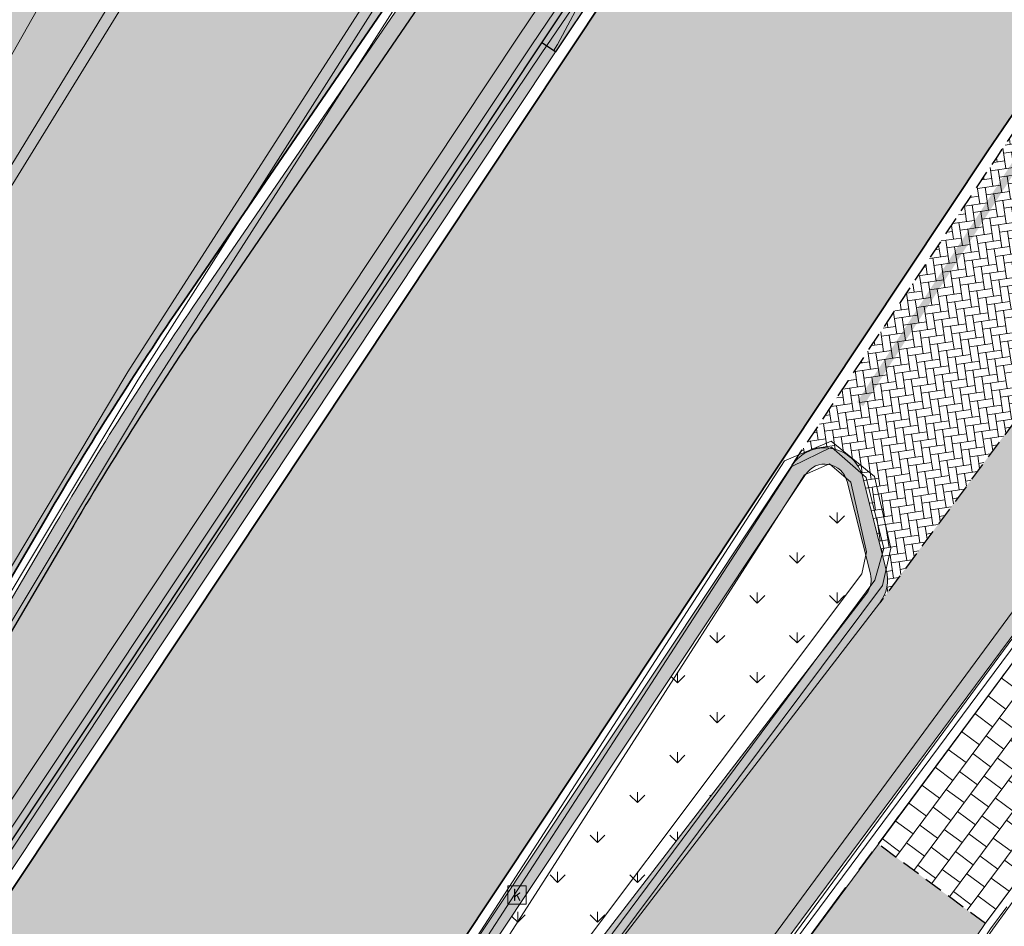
# Model space of a CAD drawing. Header units: metres. Extents: x 187916 to 189411, y 333285 to 334910.
# Tile 41 of 256: x 188107 to 188120, y 334556 to 334569. Entities that reach past the tile are written whole.
import ezdxf
from ezdxf.enums import TextEntityAlignment as Align

# ---------------------------------------------------------------- set-up
doc = ezdxf.new("R2010")
doc.units = ezdxf.units.M
for name, pattern in [('DASHED2', [0.375, 0.25, -0.125]), ('VH-OPSLUITBAND_100X200', [16, 8, -2, 4, -2]), ('VH-RWSBAND-SO', [24, 10, -2, 2, -2, 2, -2, 2, -2]), ('VH-TROTTOIRBAND_180-200', [20, 10, -2, 2, -2, 2, -2]), ('VW-1-1_STREEP', [2, 1, -1]), ('VW-1-3_STREEP', [4, 1, -3])]:
    doc.linetypes.add(name, pattern=pattern)
for name, color, linetype, lineweight in [('B-ME-RI-HWA_KOLK-S', 253, 'Continuous', 25), ('B-ME-VH-KANTOPSLUITING_ACHTERKANTBAND-G', 253, 'Continuous', 18), ('B-ME-VH-VERHARDING_ASFALT-G', 253, 'Continuous', 18), ('B-ME-VH-VERHARDING_BETONSTRAATSTEEN-G', 253, 'Continuous', 18), ('B-ME-VH-VERHARDING_TEGEL-G', 253, 'Continuous', 18), ('N-WE-GR-VAKBEPLANTING-A', 94, 'Continuous', 5), ('N-WE-VH-GOOT_TEGEL-G', 170, 'Continuous', 35), ('N-WE-VH-KANTOPSLUITING_ELEMENT_VERLOOPBAND-G', 42, 'Continuous', 25), ('N-WE-VH-KANTOPSLUITING_OPSLUITBAND_80X200-G', 30, 'VH-OPSLUITBAND_100X200', 15), ('N-WE-VH-KANTOPSLUITING_RIJWIELPADBAND_4-12 200-G', 94, 'VH-TROTTOIRBAND_180-200', 15), ('N-WE-VH-KANTOPSLUITING_TROTTOIRBAND_RWS_110 220-G', 251, 'VH-RWSBAND-SO', 25), ('N-WE-VH-KANTOPSLUITING_TROTTOIRBAND_RWS_110 220_ACHTERKANT-G', 7, 'VH-RWSBAND-SO', 25), ('N-WE-VH-KANTOPSLUITING_VERLOOPBAND-S', 251, 'Continuous', 25), ('N-WE-VH-KANTOPSLUITING_VERLOOPBAND_TBV TEKENING-G', 10, 'Continuous', 25), ('N-WE-VH-KANTOPSLUITING_VOORKANTBAND-G', 7, 'Continuous', 15), ('N-WE-VH-KANTVERHARDING_STREKLAAG_BSS-G', 60, 'Continuous', 18), ('N-WE-VH-VERHARDING_ASFALT_RIJWEG-A', 251, 'Continuous', 18), ('N-WE-VH-VERHARDING_BETONSTRAATSTEEN-GRIJS-A', 250, 'Continuous', 18), ('N-WE-VH-VERHARDING_BETONSTRAATSTEEN-ROOD-A', 11, 'Continuous', 18), ('N-WE-VH-VERHARDING_TEGEL-A', 254, 'Continuous', 5), ('N-WE-VH-VERHARDING_TEGEL_300x300x60-A', 251, 'Continuous', 5), ('N-WE-VW-MARKERING_DWARS_DRIEHOEK_5050-G', 251, 'VW-HAAIETAND50-L-N', 0), ('N-WE-VW-MARKERING_LANGS_STREEP-G', 251, 'Continuous', 0), ('N-WE-VW-MARKERING_LANGS_STREEP_11-G', 251, 'VW-1-1_STREEP', 0), ('N-WE-VW-MARKERING_LANGS_STREEP_13-G', 251, 'VW-1-3_STREEP', 0)]:
    doc.layers.add(name, color=color, linetype=linetype, lineweight=lineweight)
doc.layers.add('N-WE-VH-MATERIAALSCHEIDING-G', color=7, linetype='DASHED2')
doc.layers.add('N-WE-VH-VERHARDING_PRINTBETON-A', color=251, linetype='Continuous')
doc.layers.add('N-WE-VH-VERHARDING_ASFALT_ROOD-A', color=7, linetype='Continuous', lineweight=18, true_color=0xff1414)
doc.styles.add('NLCS-ISO', font='NLCS-ISO.ttf')
doc.linetypes.add('VW-HAAIETAND50-L-N', pattern='A,0,-0.5,[150,NLCS.SHX,S=1,R=0,X=-0.625,Y=-0.25],-0.5', length=1)

# ---------------------------------------------------------------- blocks, each defined once
blk = doc.blocks.new('SRI-KOLK-SO')
at = {"color": 0, "linetype": 'ByBlock', "lineweight": 18}
blk.add_lwpolyline([(-1.125, -1.125), (1.125, -1.125), (1.125, 1.125), (-1.125, 1.125)], close=True, dxfattribs=at)
at = {"color": 0, "linetype": 'ByBlock', "lineweight": 18, "style": 'NLCS-ISO'}
blk.add_text('k', height=1.5, dxfattribs=at).set_placement((0, 0), align=Align.MIDDLE_CENTER)
blk = doc.blocks.new('DTM')
at = {"layer": 'B-ME-VH-KANTOPSLUITING_ACHTERKANTBAND-G', "ltscale": 0.2, "flags": 128}
for points in [[(188122.7510000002, 334579.3769999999), (188121.7390000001, 334580.5439999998), (188118.9309999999, 334577.7250000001), (188115.341, 334573.2960000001), (188112.5920000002, 334569.2579999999), (188108.96, 334563.5759999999), (188104.6680000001, 334556.4249999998), (188101.057, 334550.4169999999), (188096.375, 334542.8709999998), (188091.389, 334535.352), (188091.1839999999, 334534.5550000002), (188091.6510000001, 334533.8089999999), (188092.4279999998, 334533.588), (188093.088, 334533.9929999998)], [(188122.7510000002, 334579.3769999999), (188119.7200000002, 334576.3169999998), (188116.639, 334572.3799999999), (188113.9279999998, 334568.3509999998), (188110.0389999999, 334562.4980000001), (188105.591, 334555.8020000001), (188101.906, 334549.6349999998), (188097.503, 334541.807), (188093.088, 334533.9929999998)], [(188073.1970000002, 334497.9789999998), (188074.2685583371, 334499.1016072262), (188078.6666089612, 334503.7091803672), (188080.0609999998, 334505.1699999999), (188085.9399999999, 334512.327), (188091.4679999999, 334519.8900000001), (188096.193, 334526.713), (188101.6740000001, 334534.3199999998), (188107.1549999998, 334541.7960000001), (188112.088, 334548.4079999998), (188117.46, 334555.6519999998), (188123.318, 334563.5619999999), (188124.788394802, 334565.4732764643), (188126.423, 334567.5980000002), (188130.0559999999, 334571.0649999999), (188130.3119999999, 334570.696), (188131.5099999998, 334571.6120000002), (188131.2209999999, 334571.9989999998), (188135.0520000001, 334574.088), (188139.8960000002, 334575.4739999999), (188144.4580000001, 334575.9050000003)], [(188089.0389999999, 334513.2050000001), (188094.6510000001, 334521.148), (188099.2609999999, 334527.7220000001), (188104.9189999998, 334535.534), (188110.5129999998, 334543.1579999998), (188116.1179999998, 334550.6469999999), (188119.5600000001, 334555.2289999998), (188120.1460000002, 334556.0249999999), (188120.2489999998, 334556.1809999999), (188120.3280000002, 334556.298), (188122.1499999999, 334558.8059999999), (188123.4010000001, 334560.4010000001), (188123.5269999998, 334560.5470000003), (188123.9399999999, 334561.1349999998), (188125.9410000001, 334563.7609999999), (188126.2620000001, 334564.1949999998)], [(188107.7370000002, 334546.6749999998), (188107.4679999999, 334546.8879999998), (188112.199, 334553.7199999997), (188117.7880000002, 334562.432), (188118.1230000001, 334562.577), (188118.412, 334562.3289999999), (188118.625, 334561.3909999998), (188118.5609999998, 334561.0949999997)], [(188107.7370000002, 334546.6749999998), (188112.77, 334553.3790000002), (188118.5609999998, 334561.0949999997)]]:
    blk.add_lwpolyline(points, dxfattribs=at)
at = {"layer": 'B-ME-VH-VERHARDING_ASFALT-G', "ltscale": 0.2, "flags": 128}
for points in [[(188101.426, 334558.4109999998), (188101.423, 334558.105), (188101.5989999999, 334557.915), (188101.9010000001, 334557.9050000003), (188102.04, 334557.9879999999), (188106.7990000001, 334565.878), (188110.3190000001, 334571.5830000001), (188113.3700000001, 334576.6099999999), (188116.3760000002, 334580.9440000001), (188119.057, 334584.2459999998), (188120.1749999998, 334585.6349999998)], [(188123.2209999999, 334579.2540000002), (188124.4739999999, 334580.4279999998), (188123.0970000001, 334582.1129999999), (188121.676, 334581.0240000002), (188118.6519999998, 334577.9870000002), (188115.0430000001, 334573.5600000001), (188112.2850000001, 334569.4780000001), (188108.6549999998, 334563.8220000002), (188104.3509999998, 334556.6310000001), (188100.7289999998, 334550.6359999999), (188096.0660000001, 334543.1189999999), (188091.031, 334535.5619999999), (188090.7960000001, 334534.4569999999), (188091.4010000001, 334533.5410000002), (188092.4610000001, 334533.2579999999), (188093.3939999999, 334533.7719999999)], [(188123.2209999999, 334579.2540000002), (188120.0120000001, 334576.051), (188116.9890000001, 334572.1630000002), (188114.2400000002, 334568.1269999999), (188110.3670000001, 334562.3620000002), (188105.8900000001, 334555.5640000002), (188102.2230000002, 334549.4220000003), (188097.855, 334541.6499999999), (188093.3939999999, 334533.7719999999)], [(188072.9219999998, 334498.2999999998), (188079.7450000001, 334505.5060000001), (188085.6830000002, 334512.673), (188091.1060000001, 334520.1000000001), (188095.835, 334526.8990000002), (188101.3489999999, 334534.5589999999), (188106.7949999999, 334541.9819999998), (188111.6850000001, 334548.6120000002), (188117.1159999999, 334555.861), (188122.9390000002, 334563.7620000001), (188126.1570000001, 334567.8050000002), (188129.7850000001, 334571.3339999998), (188131.0060000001, 334572.2740000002), (188134.932, 334574.4249999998), (188139.8730000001, 334575.8319999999), (188144.432, 334576.2779999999)], [(188078.2409999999, 334507.736), (188079.548, 334509.2710000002), (188083.3930000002, 334514.0010000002), (188086.7400000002, 334518.4350000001), (188087.0129999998, 334518.872), (188091.3369999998, 334524.986), (188094.9100000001, 334530.1140000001), (188095.219, 334530.5120000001), (188101.2790000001, 334538.9249999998), (188106.781, 334546.5120000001), (188107.057, 334546.8689999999), (188111.8650000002, 334553.8689999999), (188117.517, 334562.6170000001), (188118.1490000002, 334562.8859999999), (188118.733, 334562.409), (188118.9509999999, 334561.4419999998), (188118.838, 334560.9350000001)], [(188077.3700000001, 334505.2970000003), (188078.9879999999, 334507.0499999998), (188080.3480000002, 334508.5929999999), (188084.2140000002, 334513.3530000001), (188087.557, 334517.844), (188087.8539999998, 334518.2829999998), (188092.159, 334524.3730000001), (188095.773, 334529.5249999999), (188096.0269999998, 334529.909), (188102.102, 334538.3399999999), (188107.6260000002, 334545.9199999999), (188107.8799999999, 334546.324), (188113.0359999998, 334553.1630000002), (188118.838, 334560.9350000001)]]:
    blk.add_lwpolyline(points, dxfattribs=at)
at = {"layer": 'B-ME-VH-VERHARDING_BETONSTRAATSTEEN-G', "ltscale": 0.2, "flags": 128}
for points in [[(188101.5649999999, 334558.3399999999), (188101.5819999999, 334558.1639999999), (188101.6749999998, 334558.0830000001), (188101.8629999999, 334558.04), (188101.9219999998, 334558.0980000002), (188106.6949999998, 334565.9840000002), (188110.1839999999, 334571.699), (188113.227, 334576.6979999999), (188116.2609999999, 334581.04), (188118.9339999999, 334584.3640000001), (188117.8849999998, 334585.622), (188117.3769999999, 334585.9050000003), (188116.9419999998, 334585.6460000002)], [(188101.5649999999, 334558.3399999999), (188105.9449999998, 334566.0949999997), (188109.3829999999, 334572.165), (188112.2740000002, 334577.355), (188114.7489999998, 334581.7179999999), (188116.9419999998, 334585.6460000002)], [(188123.0839999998, 334579.3790000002), (188121.7939999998, 334580.875), (188118.753, 334577.872), (188115.1880000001, 334573.4529999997), (188112.3900000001, 334569.375), (188108.787, 334563.71), (188104.4879999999, 334556.5380000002), (188100.8790000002, 334550.5150000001), (188096.2039999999, 334542.9900000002), (188091.1890000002, 334535.4569999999), (188090.9709999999, 334534.4840000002), (188091.5120000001, 334533.6349999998), (188092.4610000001, 334533.378), (188093.2579999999, 334533.8650000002)], [(188123.0839999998, 334579.3790000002), (188119.8769999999, 334576.1809999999), (188116.8280000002, 334572.2599999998), (188114.105, 334568.2349999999), (188110.233, 334562.4070000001), (188105.7579999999, 334555.6749999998), (188102.0980000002, 334549.5380000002), (188097.7060000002, 334541.7459999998), (188093.2579999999, 334533.8650000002)], [(188073.0619999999, 334498.173), (188079.9180000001, 334505.3840000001), (188085.827, 334512.5529999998), (188091.3080000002, 334520.0180000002), (188096.0099999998, 334526.8029999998), (188101.4939999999, 334534.4390000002), (188106.9739999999, 334541.9199999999), (188111.889, 334548.5099999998), (188117.2990000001, 334555.75), (188123.139, 334563.6800000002), (188126.2710000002, 334567.7029999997), (188129.8760000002, 334571.2080000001), (188131.0759999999, 334572.1370000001), (188135.0010000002, 334574.3059999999), (188139.858, 334575.6800000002), (188144.4359999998, 334576.105)], [(188078.3339999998, 334507.662), (188079.6439999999, 334509.176), (188083.4890000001, 334513.9359999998), (188086.8360000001, 334518.3679999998), (188087.1159999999, 334518.7820000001), (188091.4359999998, 334524.9270000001), (188095.0129999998, 334530.003), (188095.3020000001, 334530.4509999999), (188101.3640000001, 334538.8599999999), (188106.861, 334546.4350000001), (188107.165, 334546.8429999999), (188111.9750000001, 334553.8319999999), (188117.6150000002, 334562.5439999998), (188118.1529999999, 334562.8029999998), (188118.6200000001, 334562.3939999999), (188118.8560000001, 334561.4339999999), (188118.7379999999, 334561.0079999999)], [(188077.395, 334505.4939999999), (188078.8829999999, 334507.1550000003), (188080.2349999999, 334508.6340000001), (188084.1150000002, 334513.4390000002), (188087.4509999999, 334517.898), (188087.7689999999, 334518.3459999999), (188092.094, 334524.4529999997), (188095.6639999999, 334529.585), (188095.9470000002, 334530.0010000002), (188102.0010000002, 334538.3939999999), (188107.4950000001, 334545.9670000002), (188107.818, 334546.4040000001), (188112.949, 334553.2179999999), (188118.7379999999, 334561.0079999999)]]:
    blk.add_lwpolyline(points, dxfattribs=at)
at = {"layer": 'B-ME-VH-VERHARDING_TEGEL-G', "ltscale": 0.2, "flags": 128}
blk.add_lwpolyline([(188080.0299999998, 334502.4789999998), (188082.0729999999, 334504.716), (188083.4049999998, 334506.2880000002), (188088.946, 334513.2740000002), (188094.5819999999, 334521.2029999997), (188099.179, 334527.7779999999), (188104.841, 334535.6099999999), (188110.4470000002, 334543.2250000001), (188116.0419999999, 334550.6859999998), (188119.5109999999, 334555.3140000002), (188120.2179999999, 334556.3590000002), (188122.0830000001, 334558.8620000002), (188123.389, 334560.6189999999), (188123.807, 334561.2250000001), (188125.7740000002, 334563.818), (188126.2239999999, 334564.3999999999), (188124.788394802, 334565.4732764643)], dxfattribs=at)
at = {"layer": 'B-ME-RI-HWA_KOLK-S', "xscale": 0.11, "yscale": 0.11, "zscale": 0.11}
blk.add_blockref('SRI-KOLK-SO', (188113.907, 334556.76), dxfattribs=at)
blk = doc.blocks.new('SVH-TROTTOIRBAND RWS INRITVERLOOPBAND_110 220X250_LINKS_L1000_VB-MM')
at = {"linetype": 'Continuous', "lineweight": 0}
blk.add_lwpolyline([(0, 0), (1000, 1.13686837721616e-13), (1000, 220.0000000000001), (0, 220)], close=True, dxfattribs=at)
blk.add_lwpolyline([(0, 110), (100, 110), (900, 30.00000000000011), (1000, 30.00000000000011)], dxfattribs=at)
blk = doc.blocks.new('ontwerp Wilhelmina- & Engelenkampstraat')
at = {"layer": 'N-WE-GR-VAKBEPLANTING-A', "transparency": 33554610}
h = blk.add_hatch(dxfattribs=at)
h.set_pattern_fill('GRASS', color=256, scale=0.03)
h.set_pattern_definition([(90, (0, 0), (-0.5388153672, 0.5388153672), [0.142875, -0.9347557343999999]), (45, (0, 0), (-0.5388153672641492, 0.5388153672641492), [0.142875, -0.6191249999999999]), (135, (0, 0), (-0.5388153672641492, -0.5388153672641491), [0.142875, -0.6191249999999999])])
edge = h.paths.add_edge_path()
edge.add_line((188118.677884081, 334561.0919826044), (188118.3609957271, 334562.3411275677))
edge.add_arc((188118.0605138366, 334562.2649000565), 0.3100000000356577, 14.23474327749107, 146.3825035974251)
edge.add_line((188117.8023606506, 334562.436530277), (188109.7638175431, 334550.3455622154))
edge.add_line((188109.7638175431, 334550.3455622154), (188110.275780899, 334549.9656231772))
edge.add_line((188110.275780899, 334549.9656231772), (188118.6272929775, 334560.8323032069))
edge.add_arc((188118.3774021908, 334561.0157550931), 0.3099999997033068, 323.716555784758, 374.2347433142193)
at = {"layer": 'N-WE-VH-VERHARDING_ASFALT_RIJWEG-A', "transparency": 33554610}
h = blk.add_hatch(color=256, dxfattribs=at)
h.dxf.hatch_style = 1
edge = h.paths.add_edge_path(flags=16)
edge.add_arc((188138.9664952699, 334562.9266771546), 25.15000014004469, 78.9570041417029, 89.01832237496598, ccw=False)
edge.add_arc((188138.9664952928, 334562.9266772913), 25.15000000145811, 70.82096754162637, 78.95700413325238, ccw=False)
edge.add_arc((188138.9664952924, 334562.9266772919), 25.15000000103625, 64.56114953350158, 70.82096754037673, ccw=False)
edge.add_arc((188149.275636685, 334584.5997389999), 1.1499999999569, -100.17163992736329, 64.5611495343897, ccw=False)
edge.add_arc((188142.0351365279, 334544.2441302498), 39.85000000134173, 79.82836007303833, 82.98919470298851)
edge.add_arc((188142.0351365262, 334544.2441302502), 39.8500000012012, 82.98919470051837, 86.82065225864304)
edge.add_line((188144.2452818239, 334584.0327939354), (188143.4198873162, 334584.0786422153))
edge.add_line((188143.4198873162, 334584.0786422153), (188142.6119275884, 334584.1235220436))
edge.add_arc((188142.7311700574, 334586.2702128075), 2.150000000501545, 241.96238470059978, 266.8206522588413, ccw=False)
edge.add_line((188141.7205601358, 334584.3725385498), (188138.8371205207, 334585.9081196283))
edge.add_arc((188139.3776793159, 334586.9231546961), 1.150000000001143, 89.01832237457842, 241.9623847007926, ccw=False)
edge = h.paths.add_edge_path(flags=16)
edge.add_arc((188147.0280477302, 334548.9942835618), 37.59999999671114, 119.8881419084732, 146.3825036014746)
edge.add_line((188115.7165645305, 334569.8113683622), (188103.132196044, 334550.8829138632))
edge.add_line((188103.132196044, 334550.8829138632), (188098.4154442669, 334542.7039371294))
edge.add_line((188098.4154442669, 334542.7039371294), (188093.8171624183, 334534.4769075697))
edge.add_line((188093.8171624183, 334534.4769075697), (188093.5668862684, 334534.0291252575))
edge.add_arc((188092.5630440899, 334534.590196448), 1.150000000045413, 239.9388876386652, 330.79814032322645, ccw=False)
edge.add_line((188091.9869821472, 334533.5948811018), (188091.4987249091, 334533.8774713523))
edge.add_arc((188092.0747868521, 334534.8727866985), 1.150000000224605, 146.0066462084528, 239.9388876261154, ccw=False)
edge.add_line((188091.1213190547, 334535.5157479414), (188092.9730741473, 334538.2617748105))
edge.add_arc((187397.3001256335, 335005.9230804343), 838.2529141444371, 326.0893067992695, 326.4232486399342)
edge.add_line((188095.6869526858, 334542.3243445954), (188101.4356861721, 334551.4072817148))
edge.add_line((188101.4356861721, 334551.4072817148), (188104.3496291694, 334556.3924108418))
edge.add_line((188104.3496291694, 334556.3924108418), (188107.550383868, 334561.8461375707))
edge.add_arc((188150.8017325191, 334536.4622185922), 50.15000002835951, 145.6264753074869, 149.5916206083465, ccw=False)
edge.add_line((188109.409202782, 334564.7761901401), (188115.9237364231, 334574.2998638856))
edge.add_arc((188149.0625214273, 334551.6317490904), 40.14999999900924, 122.93594923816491, 145.6264753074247, ccw=False)
edge.add_arc((188127.8581766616, 334584.3636259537), 1.149999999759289, 29.3351337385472, 122.93594923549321, ccw=False)
edge.add_line((188128.8607110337, 334584.9270306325), (188129.094595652, 334584.5108513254))
edge.add_arc((188127.2202922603, 334583.4575295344), 2.149999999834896, -60.11185809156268, 29.335133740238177, ccw=False)
edge = h.paths.add_edge_path()
edge.add_arc((188147.5743993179, 334603.7915720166), 12.15000000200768, 200.4734663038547, 255.493725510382)
edge.add_line((188144.530994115, 334592.0289113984), (188146.185999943, 334591.6007044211))
edge.add_arc((188138.7090134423, 334562.7023984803), 29.84991479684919, 50.25891379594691, 75.49372551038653, ccw=False)
edge.add_line((188157.7926425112, 334585.655230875), (188163.8201895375, 334580.6411595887))
edge.add_line((188163.8201895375, 334580.6411595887), (188159.2952212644, 334575.7984076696))
edge.add_line((188159.2952212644, 334575.7984076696), (188159.2695942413, 334575.8148686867))
edge.add_arc((188144.5349947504, 334550.6630481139), 29.15000000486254, 59.63710362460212, 146.382503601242)
edge.add_line((188120.2602677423, 334566.8018252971), (188107.0435106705, 334546.9221797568))
edge.add_line((188107.0435106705, 334546.9221797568), (188106.7442135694, 334546.500351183))
edge.add_line((188106.7442135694, 334546.500351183), (188101.6504048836, 334539.510067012))
edge.add_line((188101.6504048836, 334539.510067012), (188095.1750741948, 334530.5398171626))
edge.add_line((188095.1750741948, 334530.5398171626), (188087.7887865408, 334535.3281251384))
edge.add_line((188087.7887865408, 334535.3281251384), (188088.417, 334536.191))
edge.add_line((188088.417, 334536.191), (188093.6195946, 334544.8592181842))
edge.add_line((188093.6195946, 334544.8592181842), (188101.4946647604, 334558.0521733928))
edge.add_line((188101.4946647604, 334558.0521733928), (188109.0825163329, 334571.5906240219))
edge.add_arc((188109.7531398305, 334571.7031590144), 0.6800000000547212, 189.5258538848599, 239.6426501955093)
edge.add_arc((188109.7531398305, 334571.7031590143), 0.6799999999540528, 239.6426501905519, 330.1368785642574)
edge.add_line((188110.3428476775, 334571.364566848), (188112.78618657, 334575.619999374))
edge.add_line((188112.78618657, 334575.619999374), (188112.9460224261, 334575.8837592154))
edge.add_arc((188155.5789671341, 334550.0486179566), 49.84999998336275, 142.6443436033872, 148.784552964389, ccw=False)
edge.add_arc((188162.7209915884, 334543.926498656), 59.24414293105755, 136.6649082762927, 142.1289845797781, ccw=False)
edge.add_line((188119.6296113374, 334584.5836188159), (188121.4990564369, 334586.5296781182))
edge.add_arc((188110.5734846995, 334597.0251239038), 15.15000000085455, 316.1503230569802, 359.9113085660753)
edge.add_arc((188139.1123643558, 334564.6638088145), 35.00000004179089, 106.57741826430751, 112.49110119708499, ccw=False)
edge.add_line((188129.1264917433, 334598.2090372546), (188129.3539222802, 334596.9693586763))
edge.add_arc((188131.4686291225, 334597.3573212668), 2.15000000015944, 190.3958391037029, 206.4362908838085)
edge.add_line((188129.5434547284, 334596.400136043), (188131.1078476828, 334593.2536925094))
edge.add_arc((188131.9047803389, 334593.6499226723), 0.8900000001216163, 206.4362909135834, 370.3958390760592)
edge.add_line((188132.7801706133, 334593.8105211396), (188131.8470344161, 334598.8968607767))
edge.add_line((188131.8470344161, 334598.8968607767), (188131.8462139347, 334598.9013330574))
edge.add_arc((188139.0752333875, 334564.9158871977), 34.74578035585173, 94.76015096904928, 102.00837118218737, ccw=False)
at = {"layer": 'N-WE-VH-VERHARDING_ASFALT_ROOD-A', "transparency": 33554610}
h = blk.add_hatch(color=256, dxfattribs=at)
h.dxf.hatch_style = 1
h.paths.add_polyline_path([(188120.1575905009, 334588.3367530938, -0.299648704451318), (188119.9327629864, 334590.524914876, 0.01302880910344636), (188120.5495449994, 334591.7893793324, 0.0177484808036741), (188121.6495684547, 334594.4482557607, -0.1824907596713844), (188122.5788470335, 334595.5125171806, -0.0219909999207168), (188125.3523926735, 334596.8455300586, 0.03323504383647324), (188125.2458823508, 334598.805325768, 0.01087407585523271), (188123.7744933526, 334598.1701099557, -0.6277769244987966), (188122.8729331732, 334598.917082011, 0.01394574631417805), (188123.3522491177, 334601.1183388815), (188123.5186921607, 334602.1015323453), (188123.6058076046, 334602.6160478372, -0.1686083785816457), (188123.8137921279, 334603.0105127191, 0.04923014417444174), (188124.135476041, 334610.9399978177), (188122.2385249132, 334610.832380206, -0.06861142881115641), (188121.4073989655, 334600.349107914), (188121.1829406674, 334599.3728481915, -0.01349483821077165), (188120.6518664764, 334597.437743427), (188120.3508340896, 334596.4821163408, -0.02715021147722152), (188118.8207471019, 334592.5775784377, -0.02351029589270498), (188117.7422865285, 334590.4793849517), (188117.4863962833, 334590.0343155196), (188116.987961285, 334589.1673884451), (188115.9910912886, 334587.4335342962), (188115.4926562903, 334586.5666072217), (188107.2129283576, 334572.1656916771), (188092.5487548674, 334545.4469318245), (188093.6195946, 334544.8592181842), (188101.4946647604, 334558.0521733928), (188109.0825163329, 334571.5906240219, -0.1730280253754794), (188109.1627085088, 334572.0404880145), (188109.6586014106, 334572.9084557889), (188117.7874808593, 334587.0470019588, -0.5254322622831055), (188118.8544969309, 334587.1340839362), (188120.1004820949, 334585.6078757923), (188121.23222727, 334586.7860025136, 0.00252768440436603), (188121.3352055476, 334586.8942915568)])
at = {"layer": 'N-WE-VH-VERHARDING_BETONSTRAATSTEEN-GRIJS-A', "transparency": 33554610}
h = blk.add_hatch(dxfattribs=at)
h.set_pattern_fill('AVH-BSS_KEIFORMAAT_KEPER', color=256, angle=233.42, pattern_type=2)
h.set_pattern_definition([(278.42, (188119.1631559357, 334564.8807014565), (0.1192432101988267, -0.08849325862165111), [0.3149999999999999, -0.105]), (8.420000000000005, (188119.1785309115, 334564.7768332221), (0.1192432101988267, -0.08849325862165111), [0.315, -0.105])])
edge = h.paths.add_edge_path()
edge.add_line((188118.8911292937, 334561.1460795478), (188118.5742409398, 334562.3952245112))
edge.add_arc((188118.0605138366, 334562.2649000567), 0.5299999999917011, 14.23474326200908, 146.3825036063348)
edge.add_line((188117.6191551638, 334562.558332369), (188120.3851805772, 334566.7187784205))
edge.add_arc((188144.5349950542, 334550.6630479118), 29.00000036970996, 143.1478879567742, 146.3825035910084, ccw=False)
edge.add_arc((188122.1297808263, 334567.4560939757), 0.9999999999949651, 143.1478879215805, 192.7439347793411)
edge.add_line((188121.1544151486, 334567.2354997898), (188121.4834294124, 334565.7807505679))
edge.add_arc((188122.0003732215, 334565.8976654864), 0.5300000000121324, 192.7439347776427, 323.4199999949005)
edge.add_line((188122.425976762, 334565.581814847), (188118.8030062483, 334560.699905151))
edge.add_arc((188118.3774021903, 334561.0157550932), 0.5300000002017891, 323.4200938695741, 374.2347432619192)
at = {"layer": 'N-WE-VH-VERHARDING_BETONSTRAATSTEEN-ROOD-A', "transparency": 33554610}
h = blk.add_hatch(color=11, dxfattribs=at)
h.dxf.hatch_style = 1
edge = h.paths.add_edge_path()
edge.add_line((188130.7076894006, 334575.4139422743), (188130.4324818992, 334575.75104388))
edge.add_arc((188144.5349947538, 334550.6630481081), 28.78000001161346, 119.3412960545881, 123.20155356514)
edge.add_line((188128.7754721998, 334574.7446977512), (188129.7619991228, 334573.5363011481))
edge.add_arc((188129.3658741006, 334573.2213536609), 0.5060701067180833, -54.8430006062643, 38.48718928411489, ccw=False)
edge.add_arc((188146.1111404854, 334549.1705437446), 28.80000169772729, 124.8419482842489, 143.4234090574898)
edge.add_line((188122.9829821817, 334566.3323732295), (188122.425976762, 334565.581814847))
edge.add_line((188122.425976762, 334565.581814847), (188118.8030062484, 334560.6999051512))
edge.add_line((188118.8030062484, 334560.6999051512), (188107.9155845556, 334546.5335928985))
edge.add_line((188107.9155845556, 334546.5335928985), (188109.447490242, 334545.4037258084))
edge.add_line((188109.447490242, 334545.4037258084), (188113.6093503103, 334550.8488948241))
edge.add_line((188113.6093503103, 334550.8488948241), (188124.3491205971, 334565.3206081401))
edge.add_arc((188146.1076370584, 334549.1738600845), 27.095211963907, 129.7264959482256, 143.4213094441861, ccw=False)
edge.add_line((188128.790448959, 334570.0128981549), (188129.5741265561, 334570.6400149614))
edge.add_line((188129.5741265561, 334570.6400149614), (188130.3823909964, 334571.2390159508))
edge.add_line((188130.3823909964, 334571.2390159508), (188131.212331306, 334571.8076042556))
edge.add_line((188131.212331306, 334571.8076042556), (188132.0592519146, 334572.3428028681))
edge.add_arc((188146.1109312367, 334549.1711762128), 27.09933529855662, 95.22476272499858, 121.2333546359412, ccw=False)
edge.add_line((188143.6431848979, 334576.157917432), (188144.6414857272, 334576.2306659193))
edge.add_arc((188146.1352651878, 334548.4928058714), 27.7780535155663, 88.91371933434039, 93.08259765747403, ccw=False)
edge.add_line((188146.6618825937, 334576.2658671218), (188147.6614657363, 334576.2537823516))
edge.add_line((188147.6614657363, 334576.2537823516), (188148.9165172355, 334576.2386090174))
edge.add_line((188148.9165172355, 334576.2386090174), (188148.9370684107, 334577.9384847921))
edge.add_line((188148.9370684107, 334577.9384847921), (188146.4593004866, 334577.9684405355))
edge.add_arc((188146.1111394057, 334549.1705449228), 28.80000013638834, 89.30733866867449, 91.40328253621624)
edge.add_arc((188145.3935984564, 334578.461757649), 0.4999999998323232, 174.525148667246, 271.40328254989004, ccw=False)
edge.add_line((188144.8958793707, 334578.5094620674), (188144.9850226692, 334579.439529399))
edge.add_arc((188144.5349946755, 334550.663052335), 28.77999578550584, 89.10403893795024, 92.9518868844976)
edge.add_line((188143.0529009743, 334579.4048608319), (188142.9366344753, 334578.1918064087))
edge.add_arc((188142.4389153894, 334578.2395108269), 0.4999999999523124, 277.19992168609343, 354.52514869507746, ccw=False)
edge.add_arc((188146.1111394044, 334549.1705450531), 28.80000000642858, 97.19992169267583, 116.2935457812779)
edge.add_arc((188132.4672776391, 334576.782069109), 1.998559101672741, 296.2550210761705, 296.3260978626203, ccw=False)
edge.add_arc((188146.1111690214, 334549.1705556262), 28.80000388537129, 116.2985402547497, 116.7316195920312)
edge.add_arc((188132.2569611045, 334576.6787573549), 2.000000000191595, 219.227970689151, 296.7315575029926, ccw=False)
at = {"layer": 'N-WE-VH-VERHARDING_PRINTBETON-A', "transparency": 33554610}
h = blk.add_hatch(dxfattribs=at)
h.set_pattern_fill('HEX', color=256, scale=0.05)
h.set_pattern_definition([(0, (0, 0), (0, 0.27496306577), [0.15875, -0.3175]), (120, (0, 0), (-0.2381250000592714, -0.1374815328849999), [0.15875, -0.3174999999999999]), (59.99999999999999, (0.15875, 0), (-0.2381250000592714, 0.137481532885), [0.15875, -0.3175])])
h.paths.add_polyline_path([(188096.3476271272, 334543.0877245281), (188096.5335224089, 334542.9700684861), (188101.7518217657, 334551.2149253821), (188104.6688968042, 334556.2054127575), (188107.8694865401, 334561.6588584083, -0.01730293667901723), (188109.7145913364, 334564.567293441), (188112.8657590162, 334569.1740227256), (188112.6841766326, 334569.2982315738), (188113.2487623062, 334570.1236060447), (188113.4303446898, 334569.9993971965), (188114.9777820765, 334568.9710790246), (188114.4241101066, 334568.1382875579), (188114.2409046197, 334568.2600896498), (188102.8175581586, 334551.0779565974), (188098.0936817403, 334542.8866255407), (188097.7632398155, 334542.2954143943), (188097.9552791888, 334542.1880790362), (188097.4673911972, 334541.315172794), (188097.2753518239, 334541.4225081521), (188095.8026773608, 334542.2267097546)])
at = {"layer": 'N-WE-VH-VERHARDING_TEGEL-A', "transparency": 33554610}
h = blk.add_hatch(color=256, dxfattribs=at)
h.dxf.hatch_style = 1
h.paths.add_polyline_path([(188120.2278998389, 334556.3722864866), (188118.7798481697, 334557.4469168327), (188113.6617454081, 334550.5503339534), (188110.2305781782, 334546.0659942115), (188110.1698524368, 334545.9865436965), (188109.7476069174, 334545.3023589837), (188109.686881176, 334545.2229084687), (188111.1323642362, 334544.1389414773), (188116.0419999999, 334550.6859999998), (188119.5110000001, 334555.3140000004), (188120.2179999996, 334556.3589999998)])
at = {"layer": 'N-WE-VH-VERHARDING_TEGEL_300x300x60-A', "transparency": 33554610}
h = blk.add_hatch(dxfattribs=at)
h.set_pattern_fill('AVH-TEGEL_300X300_HALFST', color=256, angle=143.42, pattern_type=2)
h.set_pattern_definition([(143.42, (188120.3533092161, 334559.5671369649), (-0.3302993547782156, 0.05832954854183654), [0.3, -0.3]), (233.42, (188120.3533092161, 334559.5671369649), (0.2409076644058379, -0.1787833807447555), [])])
edge = h.paths.add_edge_path()
edge.add_line((188122.0829999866, 334558.8619999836), (188123.389, 334560.6189999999))
edge.add_line((188123.389, 334560.6189999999), (188123.807, 334561.2250000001))
edge.add_line((188123.807, 334561.2250000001), (188125.7740000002, 334563.818))
edge.add_line((188125.7740000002, 334563.818), (188126.2239999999, 334564.3999999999))
edge.add_line((188126.2239999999, 334564.3999999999), (188130.7635677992, 334569.2268467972))
edge.add_line((188130.7635677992, 334569.2268467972), (188130.1425095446, 334570.0384495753))
edge.add_line((188130.1425095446, 334570.0384495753), (188129.9683906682, 334570.2827498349))
edge.add_line((188129.9683906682, 334570.2827498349), (188129.7921768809, 334570.5299893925))
edge.add_arc((188146.1111348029, 334549.1705510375), 26.87999245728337, 127.3804153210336, 127.6031583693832)
edge.add_line((188129.709263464, 334570.4663865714), (188128.9302008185, 334569.8429844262))
edge.add_arc((188146.1111394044, 334549.1705450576), 26.88000000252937, 129.7300920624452, 143.4200938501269)
edge.add_line((188124.5257864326, 334565.1895006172), (188120.3533092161, 334559.5671369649))
edge.add_line((188120.3533092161, 334559.5671369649), (188118.7798481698, 334557.4469168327))
edge.add_line((188118.7798481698, 334557.4469168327), (188120.2278998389, 334556.3722864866))
edge.add_line((188120.2278998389, 334556.3722864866), (188121.8054353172, 334558.489482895))
edge.add_line((188121.8054353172, 334558.489482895), (188122.0829999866, 334558.8619999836))
at = {"layer": 'N-WE-VH-GOOT_TEGEL-G'}
blk.add_lwpolyline([(188093.5668862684, 334534.0291252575), (188093.8171624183, 334534.4769075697), (188098.4154442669, 334542.7039371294), (188103.132196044, 334550.8829138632), (188115.7165645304, 334569.8113683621, -0.1161212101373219), (188128.2916551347, 334581.5934797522, 0.411389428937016), (188129.0945956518, 334584.5108513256), (188128.8607110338, 334584.9270306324, 0.4327428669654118), (188127.2329203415, 334585.3287966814, 0.09933086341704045), (188115.9237364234, 334574.299863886), (188109.4092027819, 334564.7761901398, 0.01730293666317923), (188107.5503838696, 334561.8461375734), (188104.3496291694, 334556.3924108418), (188101.4356861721, 334551.4072817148), (188095.6869526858, 334542.3243445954, -0.001457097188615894), (188092.9730741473, 334538.2617748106), (188091.1213190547, 334535.5157479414, 0.4344608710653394), (188091.4987249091, 334533.8774713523), (188091.9869821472, 334533.5948811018, 0.418612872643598)], format="xyb", close=True, dxfattribs=at)
blk.add_lwpolyline([(188095.1749857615, 334530.5396943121), (188101.6504048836, 334539.510067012), (188106.7442135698, 334546.500351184), (188107.0435106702, 334546.9221797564), (188110.7802754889, 334552.5427385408), (188120.2602677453, 334566.8018253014, -0.3976723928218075), (188159.2695942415, 334575.8148686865), (188174.5957357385, 334565.970421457), (188208.8839609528, 334543.8760752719, 0.009316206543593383), (188212.1620622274, 334541.8404860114, 0.002186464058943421), (188233.3818636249, 334529.2067239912), (188237.2558465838, 334526.9002472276, -0.01438719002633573), (188243.5379345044, 334523.0147862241, -0.01435012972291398), (188244.8978654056, 334522.1359797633), (188270.2099099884, 334505.7794105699, -0.1585987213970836), (188274.1717358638, 334500.9053619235, -0.2389408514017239), (188273.2451314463, 334491.7752058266), (188271.789554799, 334489.5054462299)], format="xyb", dxfattribs=at)
at = {"layer": 'N-WE-VH-KANTOPSLUITING_ELEMENT_VERLOOPBAND-G', "const_width": 0.22, "flags": 128}
blk.add_lwpolyline([(188112.7749678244, 334569.2361271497), (188109.6238001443, 334564.6293978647, 0.0173029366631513), (188107.7746181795, 334561.7145359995), (188104.5739793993, 334556.2610067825), (188101.6578355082, 334551.2721123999), (188096.440574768, 334543.0288965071)], format="xyb", dxfattribs=at)
blk.add_lwpolyline([(188097.8592595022, 334542.2417467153), (188098.1893408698, 334542.8323127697), (188102.9110991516, 334551.0199709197), (188114.3325073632, 334568.1991886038)], dxfattribs=at)
at = {"layer": 'N-WE-VH-KANTOPSLUITING_OPSLUITBAND_80X200-G', "ltscale": 0.15, "flags": 128}
blk.add_lwpolyline([(188111.2123680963, 334544.0789466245), (188116.12200386, 334550.6260051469), (188119.5924685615, 334555.2559592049), (188120.2995488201, 334556.3010778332), (188122.163222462, 334558.8022977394), (188123.4703123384, 334560.5607639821), (188123.8880350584, 334561.1663619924), (188125.8533922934, 334563.7571964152), (188126.3031105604, 334564.3388320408)], dxfattribs=at)
at = {"layer": 'N-WE-VH-KANTOPSLUITING_RIJWIELPADBAND_4-12 200-G', "ltscale": 0.15, "flags": 128}
blk.add_lwpolyline([(188110.2305781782, 334546.0659942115), (188113.7850876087, 334550.7165361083), (188124.5257864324, 334565.189500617, -0.05981547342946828), (188128.9310597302, 334569.8436982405, -0.05981547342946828)], format="xyb", dxfattribs=at)
at = {"layer": 'N-WE-VH-KANTOPSLUITING_TROTTOIRBAND_RWS_110 220-G', "ltscale": 0.15, "const_width": 0.22, "flags": 128}
blk.add_lwpolyline([(188107.415141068, 334547.0115438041), (188107.8919685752, 334546.6833795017), (188118.7151920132, 334560.7661593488, 0.2248818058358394), (188118.7845066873, 334561.1190310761), (188118.4676183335, 334562.3681760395, 0.6503246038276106), (188117.7107579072, 334562.497431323)], format="xyb", close=True, dxfattribs=at)
at = {"layer": 'N-WE-VH-KANTOPSLUITING_TROTTOIRBAND_RWS_110 220_ACHTERKANT-G', "linetype": 'Continuous', "ltscale": 0.2, "flags": 128}
blk.add_lwpolyline([(188112.8657590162, 334569.1740227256), (188109.7145913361, 334564.5672934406, 0.01730293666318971), (188107.8694865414, 334561.6588584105), (188104.6688968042, 334556.2054127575), (188101.7518217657, 334551.2149253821), (188096.5335224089, 334542.9700684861)], format="xyb", dxfattribs=at)
blk.add_lwpolyline([(188097.7632398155, 334542.2954143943), (188098.0936817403, 334542.8866255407), (188102.8175581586, 334551.0779565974), (188114.2409046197, 334568.2600896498)], dxfattribs=at)
at = {"layer": 'N-WE-VH-KANTOPSLUITING_VERLOOPBAND_TBV TEKENING-G', "flags": 128}
blk.add_lwpolyline([(188114.977755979, 334568.9710397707), (188114.4241101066, 334568.1382875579), (188114.2409046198, 334568.2600896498), (188114.7945504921, 334569.0928418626)], close=True, dxfattribs=at)
at = {"layer": 'N-WE-VH-KANTOPSLUITING_VOORKANTBAND-G', "flags": 128}
for points in [[(188110.1352375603, 334546.1388651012), (188113.6892309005, 334550.7887317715), (188124.4294232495, 334565.2610138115, -0.05981547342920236), (188128.8543629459, 334569.9359891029)], [(188112.6841766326, 334569.2982315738), (188109.5330089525, 334564.6915022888, 0.01730293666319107), (188107.6797498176, 334561.7702135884), (188104.4790619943, 334556.3166008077), (188101.5638492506, 334551.3292994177), (188096.3476271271, 334543.0877245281)]]:
    blk.add_lwpolyline(points, format="xyb", dxfattribs=at)
for points in [[(188097.9552791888, 334542.1880790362), (188098.2849999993, 334542.7779999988), (188103.0046401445, 334550.961985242), (188114.4241101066, 334568.1382875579)], [(188111.1323642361, 334544.1389414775), (188116.0419999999, 334550.6859999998), (188119.5109999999, 334555.3140000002), (188120.2179999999, 334556.3590000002), (188122.0830000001, 334558.8620000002), (188123.389, 334560.6189999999), (188123.807, 334561.2250000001), (188125.7740000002, 334563.818), (188126.2239999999, 334564.3999999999)]]:
    blk.add_lwpolyline(points, dxfattribs=at)
for points in [[(188107.2636065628, 334546.9823000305), (188107.9155845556, 334546.5335928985), (188118.8030062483, 334560.699905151, 0.2254269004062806), (188118.8911292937, 334561.1460795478), (188118.5742409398, 334562.3952245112, 0.65032460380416), (188117.6191551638, 334562.558332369)], [(188107.5666755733, 334547.0407875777), (188107.8683525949, 334546.8331661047), (188118.6272929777, 334560.8323032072, 0.2240680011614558), (188118.677884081, 334561.0919826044), (188118.3609957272, 334562.3411275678, 0.6503246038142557), (188117.8023606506, 334562.4365302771)]]:
    blk.add_lwpolyline(points, format="xyb", close=True, dxfattribs=at)
at = {"layer": 'N-WE-VH-KANTVERHARDING_STREKLAAG_BSS-G', "flags": 128}
blk.add_lwpolyline([(188109.447490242, 334545.4037258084), (188113.6093503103, 334550.8488948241), (188124.3491205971, 334565.3206081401, -0.05981547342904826), (188128.790448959, 334570.0128981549), (188129.5741265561, 334570.6400149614), (188130.3823909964, 334571.2390159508), (188131.212331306, 334571.8076042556), (188132.0592519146, 334572.3428028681, -0.1139735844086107), (188143.6431848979, 334576.157917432), (188144.6414857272, 334576.2306659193, -0.01819216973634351), (188146.6618825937, 334576.2658671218), (188147.6614657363, 334576.2537823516), (188148.9165172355, 334576.2386090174, -0.1391047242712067), (188155.2483668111, 334574.3592725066), (188164.3612999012, 334568.5827558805), (188168.8892599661, 334565.685905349), (188170.5813430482, 334564.5545184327), (188171.9529505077, 334563.6795877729), (188188.2574143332, 334553.2560923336)], format="xyb", dxfattribs=at)
at = {"layer": 'N-WE-VH-MATERIAALSCHEIDING-G', "flags": 128}
blk.add_lwpolyline([(188117.6191551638, 334562.558332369), (188120.3851805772, 334566.7187784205, -0.01411461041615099), (188121.3295946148, 334568.0558456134)], format="xyb", dxfattribs=at)
for points in [[(188122.425976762, 334565.581814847), (188118.8030062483, 334560.699905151)], [(188120.2278998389, 334556.3722864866), (188118.7798481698, 334557.4469168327)]]:
    blk.add_lwpolyline(points, dxfattribs=at)
at = {"layer": 'N-WE-VH-KANTOPSLUITING_VERLOOPBAND-S', "xscale": -0.0009999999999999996, "yscale": 0.0009999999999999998, "zscale": 0.0009999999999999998, "rotation": 56.38250360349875}
blk.add_blockref('SVH-TROTTOIRBAND RWS INRITVERLOOPBAND_110 220X250_LINKS_L1000_VB-MM', (188114.977755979, 334568.9710397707), dxfattribs=at)
blk = doc.blocks.new('markering')
at = {"layer": 'N-WE-VW-MARKERING_DWARS_DRIEHOEK_5050-G', "const_width": 0.1, "flags": 128}
blk.add_lwpolyline([(188118.5378239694, 334563.384914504), (188121.0926315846, 334567.3286711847)], dxfattribs=at)
at = {"layer": 'N-WE-VW-MARKERING_LANGS_STREEP-G', "const_width": 0.1, "flags": 128}
for points in [[(188110.0574124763, 334571.0950322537), (188104.3829604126, 334556.4492035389)], [(188101.7515684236, 334557.9935493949), (188112.560370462, 334569.3829194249)]]:
    blk.add_lwpolyline(points, dxfattribs=at)
at = {"layer": 'N-WE-VW-MARKERING_LANGS_STREEP_11-G', "const_width": 0.1, "flags": 128}
for points in [[(188093.6195946, 334544.8592181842), (188101.4946647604, 334558.0521733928), (188109.0614969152, 334571.5531206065)], [(188109.8562927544, 334571.0838686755), (188093.6195946, 334544.8592181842)]]:
    blk.add_lwpolyline(points, dxfattribs=at)
at = {"layer": 'N-WE-VW-MARKERING_LANGS_STREEP_13-G', "const_width": 0.3, "flags": 128}
blk.add_lwpolyline([(188093.7991259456, 334533.4495081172), (188108.330182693, 334554.005189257), (188117.8817202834, 334568.3718890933, -0.07463394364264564), (188124.8553131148, 334576.0750856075, -0.07463394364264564)], format="xyb", dxfattribs=at)

msp = doc.modelspace()

# ---------------------------------------------------------------- block references
msp.add_blockref('DTM', (0, 0))

# ---------------------------------------------------------------- next in the draw order: block references
msp.add_blockref('ontwerp Wilhelmina- & Engelenkampstraat', (0, 0))

# ---------------------------------------------------------------- next in the draw order: block references
msp.add_blockref('markering', (0, 0))

doc.saveas('drawing.dxf')
